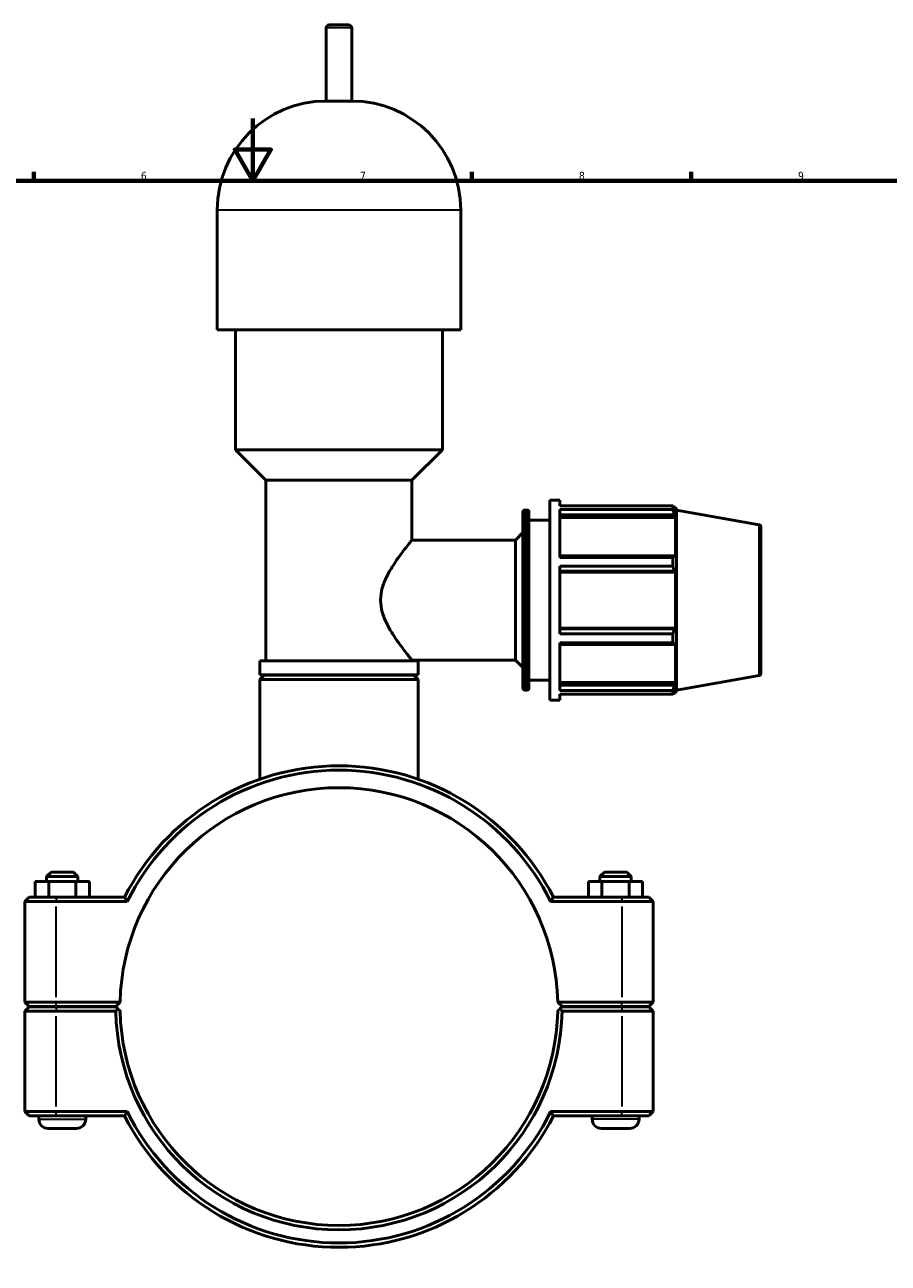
# Model space of a CAD drawing. Header units: millimetres. Extents: x 0 to 1033, y -35 to 1466.
# Tile 4 of 9: x 348 to 624, y 228 to 624. Entities that reach past the tile are written whole.
import ezdxf

# ---------------------------------------------------------------- set-up
doc = ezdxf.new("R2010")
doc.units = ezdxf.units.MM
for name, color, linetype, lineweight in [('Border (ISO)', 7, 'Continuous', 70), ('Visible (ISO)', 7, 'Continuous', 50), ('Visible Narrow (ISO)', 7, 'Continuous', 35)]:
    doc.layers.add(name, color=color, linetype=linetype, lineweight=lineweight)
doc.styles.add('Note Text (ISO)', font='tahoma.ttf')

# ---------------------------------------------------------------- blocks, each defined once
blk = doc.blocks.new('Borders Default Border')
at = {"layer": 'Border (ISO)'}
for p, q in [((350.42, 574), (350.42, 576.9)), ((490.58, 574), (490.58, 576.9)), ((560.67, 574), (560.67, 576.9))]:
    blk.add_line(p, q, dxfattribs=at)
at = {"layer": 'Border (ISO)', "flags": 128}
for points in [[(420.5, 594), (420.5, 574), (414.73, 584), (426.27, 584), (420.5, 574)], [(20, 20), (20, 574), (821, 574), (821, 20), (20, 20)]]:
    blk.add_lwpolyline(points, dxfattribs=at)
at = {"layer": 'Border (ISO)', "color": 232, "true_color": 0xca0064, "char_height": 2.5, "attachment_point": 7, "style": 'Note Text (ISO)'}
for s, insert in [('6', (384.66, 574.35)), ('7', (454.77, 574.4)), ('8', (524.81, 574.34)), ('9', (594.88, 574.35))]:
    blk.add_mtext(s, dxfattribs=dict(at, insert=insert))

msp = doc.modelspace()

# ---------------------------------------------------------------- linework, layer by layer
at = {"layer": 'Visible (ISO)'}
for p, q in [((443.936, 599.527), (443.936, 622.927)), ((444.936, 623.927), (451.126, 623.927)), ((452.126, 599.527), (452.126, 622.927)), ((452.126, 599.527), (443.936, 599.527)), ((409.079, 526.327), (409.079, 564.67)), ((486.983, 526.327), (486.983, 564.67)), ((486.983, 526.327), (409.079, 526.327)), ((414.922, 487.985), (414.922, 526.327)), ((481.14, 487.985), (481.14, 526.327)), ((481.14, 487.985), (414.922, 487.985)), ((424.66, 478.247), (414.922, 487.985)), ((471.402, 478.247), (481.14, 487.985)), ((471.402, 478.247), (424.66, 478.247)), ((424.66, 420.527), (424.66, 478.247)), ((471.402, 459.127), (471.402, 478.247)), ((515.531, 407.927), (515.531, 471.927)), ((515.531, 471.927), (518.731, 471.927)), ((518.731, 470.037), (518.731, 471.927)), ((506.903, 411.767), (506.903, 468.087)), ((507.543, 468.727), (508.191, 468.727)), ((508.831, 468.087), (508.831, 411.767)), ((518.731, 470.037), (554.852, 470.037)), ((518.731, 453.556), (518.731, 468.88)), ((554.852, 468.88), (518.731, 468.88)), ((554.852, 468.88), (554.852, 470.037)), ((555.055, 469.687), (555.668, 469.687)), ((555.668, 468.31), (555.318, 469.226)), ((556.031, 468.688), (555.668, 469.687)), ((555.668, 468.31), (555.668, 469.687)), ((556.031, 411.167), (556.031, 468.688)), ((582.502, 464.021), (556.031, 468.688)), ((508.831, 465.527), (515.531, 465.527)), ((518.731, 467.176), (555.318, 467.176)), ((518.731, 466.325), (555.668, 466.325)), ((555.318, 467.176), (555.668, 466.325)), ((555.668, 453.669), (555.668, 466.325)), ((504.531, 459.127), (506.903, 461.499)), ((583.031, 463.39), (583.031, 416.464)), ((471.402, 459.127), (504.531, 459.127)), ((504.531, 420.727), (504.531, 459.127)), ((555.318, 454.112), (518.731, 454.112)), ((518.731, 453.556), (554.852, 453.556)), ((554.852, 450.763), (554.852, 453.556)), ((555.668, 453.669), (555.318, 454.112)), ((518.731, 429.092), (518.731, 450.763)), ((554.852, 450.763), (518.731, 450.763)), ((518.731, 449.165), (555.318, 449.165)), ((518.731, 448.876), (555.668, 448.876)), ((555.318, 449.165), (555.668, 448.876)), ((555.668, 430.978), (555.668, 448.876)), ((518.731, 430.978), (555.668, 430.978)), ((555.318, 430.69), (518.731, 430.69)), ((518.731, 429.092), (554.852, 429.092)), ((554.852, 426.298), (554.852, 429.092)), ((555.668, 430.978), (555.318, 430.69)), ((518.731, 410.975), (518.731, 426.298)), ((554.852, 426.298), (518.731, 426.298)), ((518.731, 425.742), (555.318, 425.742)), ((555.318, 425.742), (555.668, 426.186)), ((555.668, 413.53), (555.668, 426.186)), ((473.35, 420.527), (422.712, 420.527)), ((422.712, 416.027), (422.712, 420.527)), ((471.402, 420.527), (471.402, 420.727)), ((471.402, 420.727), (504.531, 420.727)), ((473.35, 416.027), (473.35, 420.527)), ((504.531, 420.727), (506.903, 418.356)), ((473.35, 416.027), (422.712, 416.027)), ((424.112, 415.927), (422.712, 414.527)), ((424.112, 415.927), (471.95, 415.927)), ((428.555, 415.927), (428.555, 416.027)), ((467.507, 415.927), (467.507, 416.027)), ((471.95, 415.927), (473.35, 414.527)), ((473.35, 414.527), (422.712, 414.527)), ((422.712, 382.646), (422.712, 414.527)), ((473.35, 382.646), (473.35, 414.527)), ((508.831, 414.327), (515.531, 414.327)), ((518.731, 413.53), (555.668, 413.53)), ((555.318, 412.678), (518.731, 412.678)), ((555.668, 413.53), (555.318, 412.678)), ((582.502, 415.834), (556.031, 411.167)), ((507.543, 411.127), (508.191, 411.127)), ((518.731, 410.975), (554.852, 410.975)), ((518.731, 407.927), (518.731, 409.818)), ((554.852, 409.818), (518.731, 409.818)), ((554.852, 409.818), (554.852, 410.975)), ((555.055, 410.167), (555.668, 410.167)), ((555.318, 410.629), (555.668, 411.545)), ((555.668, 410.167), (555.668, 411.545)), ((556.031, 411.167), (555.668, 410.167)), ((515.531, 407.927), (518.731, 407.927)), ((355.931, 352.927), (354.531, 351.527)), ((355.931, 352.927), (363.131, 352.927)), ((363.131, 352.927), (364.531, 351.527)), ((532.931, 352.927), (531.531, 351.527)), ((540.131, 352.927), (532.931, 352.927)), ((540.131, 352.927), (541.531, 351.527)), ((350.871, 349.927), (355.241, 349.927)), ((350.871, 344.927), (350.871, 349.927)), ((364.531, 351.527), (354.531, 351.527)), ((354.531, 349.927), (354.531, 351.527)), ((355.241, 349.927), (363.901, 349.927)), ((355.241, 344.927), (355.241, 349.927)), ((363.901, 349.927), (368.191, 349.927)), ((363.901, 344.927), (363.901, 349.927)), ((364.531, 349.927), (364.531, 351.527)), ((368.191, 344.927), (368.191, 349.927)), ((532.161, 349.927), (527.871, 349.927)), ((527.871, 344.927), (527.871, 349.927)), ((531.531, 351.527), (541.531, 351.527)), ((531.531, 351.527), (531.531, 349.927)), ((532.161, 344.927), (532.161, 349.927)), ((540.821, 349.927), (532.161, 349.927)), ((540.821, 344.927), (540.821, 349.927)), ((545.191, 349.927), (540.821, 349.927)), ((541.531, 351.527), (541.531, 349.927)), ((545.191, 344.927), (545.191, 349.927)), ((348.931, 344.927), (347.531, 343.527)), ((348.931, 344.927), (357.581, 344.927)), ((379.446, 344.927), (357.581, 344.927)), ((538.481, 344.927), (516.617, 344.927)), ((538.481, 344.927), (547.131, 344.927)), ((547.131, 344.927), (548.531, 343.527)), ((357.581, 343.527), (347.531, 343.527)), ((347.531, 343.527), (347.531, 311.377)), ((357.581, 343.527), (380.308, 343.527)), ((515.754, 343.527), (538.481, 343.527)), ((548.531, 343.527), (538.481, 343.527)), ((548.531, 311.377), (548.531, 343.527)), ((348.931, 309.977), (347.531, 311.377)), ((347.531, 311.377), (357.581, 311.377)), ((348.931, 309.877), (347.531, 308.477)), ((357.581, 309.977), (348.931, 309.977)), ((348.931, 309.877), (357.581, 309.877)), ((352.031, 309.877), (352.031, 309.977)), ((378.046, 311.377), (357.581, 311.377)), ((357.581, 309.977), (376.631, 309.977)), ((376.631, 309.877), (357.581, 309.877)), ((367.031, 309.877), (367.031, 309.977)), ((376.631, 309.977), (378.046, 311.377)), ((377.337, 309.179), (376.631, 309.877)), ((518.016, 311.377), (519.431, 309.977)), ((538.481, 311.377), (518.016, 311.377)), ((519.431, 309.877), (518.725, 309.179)), ((519.431, 309.977), (538.481, 309.977)), ((538.481, 309.877), (519.431, 309.877)), ((529.031, 309.977), (529.031, 309.877)), ((538.481, 311.377), (548.531, 311.377)), ((547.131, 309.977), (538.481, 309.977)), ((538.481, 309.877), (547.131, 309.877)), ((544.031, 309.977), (544.031, 309.877)), ((547.131, 309.977), (548.531, 311.377)), ((547.131, 309.877), (548.531, 308.477)), ((357.581, 308.477), (347.531, 308.477)), ((347.531, 308.477), (347.531, 276.327)), ((357.581, 308.477), (376.646, 308.477)), ((519.416, 308.477), (538.481, 308.477)), ((548.531, 308.477), (538.481, 308.477)), ((548.531, 276.327), (548.531, 308.477)), ((347.531, 276.327), (357.581, 276.327)), ((348.931, 274.927), (347.531, 276.327)), ((357.581, 274.927), (348.931, 274.927)), ((352.031, 273.927), (352.031, 274.927)), ((380.308, 276.327), (357.581, 276.327)), ((357.581, 274.927), (379.446, 274.927)), ((367.031, 273.927), (367.031, 274.927)), ((538.481, 276.327), (515.754, 276.327)), ((516.617, 274.927), (538.481, 274.927)), ((529.031, 274.927), (529.031, 273.927)), ((538.481, 276.327), (548.531, 276.327)), ((547.131, 274.927), (538.481, 274.927)), ((544.031, 274.927), (544.031, 273.927)), ((547.131, 274.927), (548.531, 276.327)), ((364.031, 270.927), (355.031, 270.927)), ((532.031, 270.927), (541.031, 270.927))]:
    msp.add_line(p, q, dxfattribs=at)
for centre, radius, start, end in [((444.936, 622.927), 1, 90, 180), ((451.126, 622.927), 1, 0, 90), ((443.936, 564.67), 34.857, 90, 180), ((452.126, 564.67), 34.857, 0, 90), ((507.543, 468.087), 0.64, 90, 180), ((508.191, 468.087), 0.64, 0, 90), ((582.391, 463.39), 0.64, 0, 80), ((582.391, 416.464), 0.64, 280, 0), ((507.543, 411.767), 0.64, 180, 270), ((508.191, 411.767), 0.64, 270, 0), ((448.031, 309.927), 77, 27.03569, 152.96431), ((448.031, 309.927), 75.6, 26.3878, 153.6122), ((448.031, 309.927), 70, 1.18693, 178.81307), ((448.031, 309.927), 70, 178.81307, 178.81314), ((448.031, 309.927), 70, 1.18686, 1.18693), ((448.031, 309.927), 71.4, 181.16365, 358.83635), ((448.031, 309.927), 70, 181.18686, 358.81314), ((355.031, 273.927), 3, 180, 270), ((364.031, 273.927), 3, 270, 0), ((448.031, 309.927), 77, 207.03569, 332.96431), ((448.031, 309.927), 75.6, 206.3878, 333.6122), ((532.031, 273.927), 3, 180, 270), ((541.031, 273.927), 3, 270, 0)]:
    msp.add_arc(centre, radius, start, end, dxfattribs=at)
for points, weights in [([(554.852, 470.037), (555.095, 469.623), (555.318, 469.226)], [1, 1.00110742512, 1.00139794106]), ([(555.318, 467.176), (555.095, 468.011), (554.852, 468.88)], [1.00139794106, 1.00110742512, 1]), ([(554.852, 453.556), (555.095, 453.84), (555.318, 454.112)], [1, 1.00110742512, 1.00139794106]), ([(555.318, 449.165), (555.095, 449.948), (554.852, 450.763)], [1.00139794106, 1.00110742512, 1]), ([(554.852, 429.092), (555.095, 429.907), (555.318, 430.69)], [1, 1.00110742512, 1.00139794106]), ([(555.318, 425.742), (555.095, 426.015), (554.852, 426.298)], [1.00139794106, 1.00110742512, 1]), ([(554.852, 410.975), (555.095, 411.844), (555.318, 412.678)], [1, 1.00110742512, 1.00139794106]), ([(555.318, 410.629), (555.095, 410.232), (554.852, 409.818)], [1.00139794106, 1.00110742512, 1]), ([(378.046, 308.477), (377.693, 308.827), (377.337, 309.179)], [1.01164224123, 1.00874341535, 1.00580231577]), ([(518.725, 309.179), (518.369, 308.827), (518.016, 308.477)], [1.00580231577, 1.00874341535, 1.01164224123])]:
    msp.add_rational_spline(points, weights, degree=2, dxfattribs=at)
msp.add_open_spline([(471.402, 459.127), (471.402, 459.127), (471.296, 458.998), (470.871, 458.478), (470.553, 458.087), (469.752, 457.082), (469.267, 456.468), (468.206, 455.082), (467.63, 454.309), (466.458, 452.667), (465.815, 451.731), (464.536, 449.698), (463.9, 448.603), (462.765, 446.292), (462.266, 445.076), (461.56, 442.557), (461.357, 441.252), (461.357, 438.602), (461.56, 437.298), (462.266, 434.779), (462.765, 433.563), (463.9, 431.252), (464.536, 430.157), (465.815, 428.124), (466.458, 427.187), (467.63, 425.545), (468.206, 424.773), (469.267, 423.387), (469.752, 422.772), (470.553, 421.768), (470.871, 421.377), (471.296, 420.857), (471.402, 420.727), (471.402, 420.727)], degree=3, knots=[3.1213838, 3.1213838, 3.1213838, 3.1213838, 3.5042165, 3.5042165, 3.8870491, 3.8870491, 4.2698818, 4.2698818, 4.6527145, 4.6527145, 5.0502278, 5.0502278, 5.447741, 5.447741, 5.8452543, 5.8452543, 6.2427676, 6.2427676, 6.6402808, 6.6402808, 7.0377941, 7.0377941, 7.4353074, 7.4353074, 7.8328206, 7.8328206, 8.2156533, 8.2156533, 8.598486, 8.598486, 8.9813187, 8.9813187, 9.3641513, 9.3641513, 9.3641513, 9.3641513], dxfattribs=at)
for points, degree in [([(380.308, 343.527), (380.019, 343.994), (379.732, 344.46), (379.446, 344.927)], 3), ([(515.754, 343.527), (516.043, 343.994), (516.331, 344.46), (516.617, 344.927)], 3), ([(376.646, 308.477), (376.991, 308.83), (377.337, 309.179)], 2), ([(518.725, 309.179), (519.071, 308.83), (519.416, 308.477)], 2), ([(380.308, 276.327), (380.019, 275.861), (379.732, 275.394), (379.446, 274.927)], 3), ([(515.754, 276.327), (516.043, 275.861), (516.331, 275.394), (516.617, 274.927)], 3)]:
    msp.add_open_spline(points, degree=degree, dxfattribs=at)
at = {"layer": 'Visible Narrow (ISO)'}
for p, q in [((452.076, 622.927), (443.987, 622.927)), ((486.504, 564.67), (409.559, 564.67)), ((507.543, 468.373), (507.543, 411.482)), ((508.191, 411.482), (508.191, 468.373)), ((582.502, 416.131), (582.502, 463.724)), ((357.581, 344.857), (357.581, 343.597)), ((538.481, 344.857), (538.481, 343.597)), ((357.581, 312.985), (357.581, 341.92)), ((538.481, 341.92), (538.481, 312.985)), ((357.581, 310.047), (357.581, 311.307)), ((357.581, 309.807), (357.581, 308.547)), ((538.481, 310.047), (538.481, 311.307)), ((538.481, 309.807), (538.481, 308.547)), ((357.581, 277.935), (357.581, 306.87)), ((538.481, 306.87), (538.481, 277.935)), ((352.124, 273.927), (366.939, 273.927)), ((357.581, 274.997), (357.581, 276.257)), ((543.939, 273.927), (529.124, 273.927)), ((538.481, 274.997), (538.481, 276.257))]:
    msp.add_line(p, q, dxfattribs=at)

# ---------------------------------------------------------------- block references
msp.add_blockref('Borders Default Border', (0, 0))

doc.saveas('drawing.dxf')
